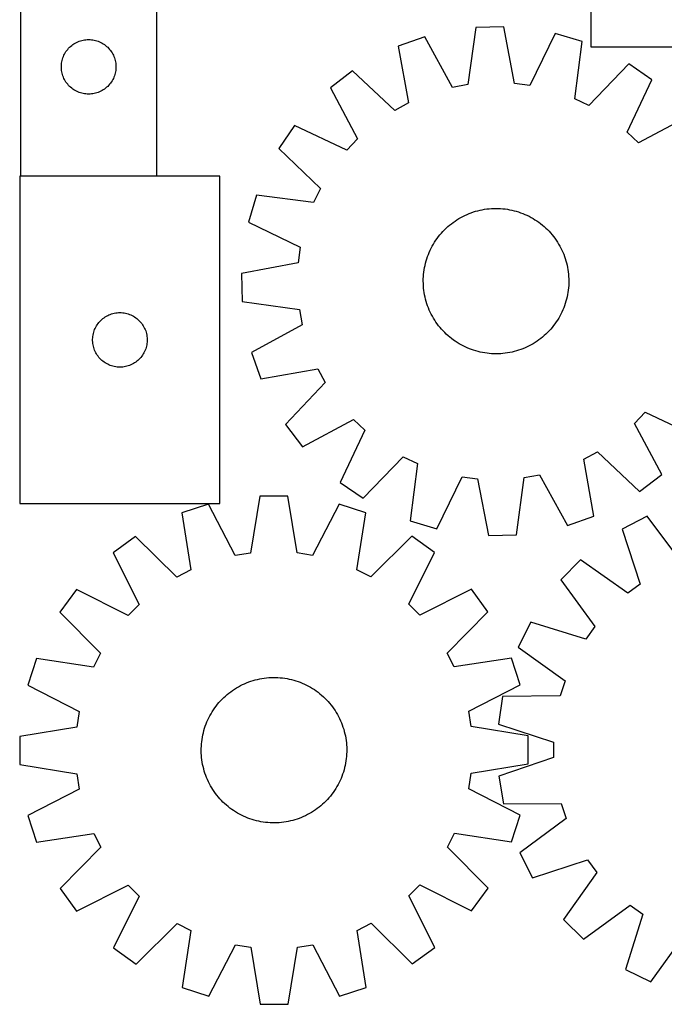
# Model space of a CAD drawing. Header units: millimetres. Extents: x 7 to 1493, y 7 to 2993.
# Tile 5 of 12: x 7 to 361, y 2116 to 2658. Entities that reach past the tile are written whole.
import ezdxf

# ---------------------------------------------------------------- set-up
doc = ezdxf.new("R2010")
doc.units = ezdxf.units.MM
doc.layers.add('COMMON', color=5, linetype='CONTINUOUS', true_color=0x0000ff)
doc.layers.add('CUT', color=7, linetype='CONTINUOUS', true_color=0x000000)

msp = doc.modelspace()

# ---------------------------------------------------------------- linework, layer by layer
at = {"layer": 'COMMON'}
msp.add_line((81.917612, 2571.706207), (6.917612, 2571.706207), dxfattribs=at)
at = {"layer": 'CUT'}
for p, q in [((320.436284, 2892.866761), (320.436284, 2642.866761)), ((6.917612, 2871.806207), (6.917612, 2571.806207)), ((81.917612, 2571.806207), (81.917612, 2771.806207)), ((272.615037, 2653.867498), (257.233735, 2653.485273)), ((278.534201, 2622.659514), (272.615037, 2653.867498)), ((257.233735, 2653.485273), (252.871956, 2622.021807)), ((300.904732, 2650.104659), (287.033689, 2621.52899)), ((315.651334, 2645.715094), (300.904732, 2650.104659)), ((33.94845, 2642.54849), (34.515331, 2643.073186)), ((34.515331, 2643.073186), (35.10847, 2643.568004)), ((35.10847, 2643.568004), (35.726296, 2644.031632)), ((35.726296, 2644.031632), (36.36717, 2644.462841)), ((36.36717, 2644.462841), (37.029391, 2644.860486)), ((37.029391, 2644.860486), (37.711206, 2645.223514)), ((37.711206, 2645.223514), (38.410804, 2645.550961)), ((38.410804, 2645.550961), (39.126331, 2645.84196)), ((39.126331, 2645.84196), (39.85589, 2646.095738)), ((39.85589, 2646.095738), (40.597546, 2646.311623)), ((40.597546, 2646.311623), (41.349331, 2646.489043)), ((41.349331, 2646.489043), (42.109254, 2646.627526)), ((42.109254, 2646.627526), (42.875297, 2646.726705)), ((42.875297, 2646.726705), (43.645431, 2646.786319)), ((43.645431, 2646.786319), (44.417612, 2646.806207)), ((44.417612, 2646.806207), (45.189794, 2646.786319)), ((45.189794, 2646.786319), (45.959927, 2646.726705)), ((45.959927, 2646.726705), (46.725971, 2646.627526)), ((46.725971, 2646.627526), (47.485893, 2646.489043)), ((47.485893, 2646.489043), (48.237679, 2646.311623)), ((48.237679, 2646.311623), (48.979335, 2646.095738)), ((48.979335, 2646.095738), (49.708894, 2645.84196)), ((49.708894, 2645.84196), (50.424421, 2645.550961)), ((50.424421, 2645.550961), (51.124019, 2645.223514)), ((51.124019, 2645.223514), (51.805833, 2644.860486)), ((51.805833, 2644.860486), (52.468055, 2644.462841)), ((52.468055, 2644.462841), (53.108929, 2644.031632)), ((53.108929, 2644.031632), (53.726755, 2643.568004)), ((53.726755, 2643.568004), (54.319894, 2643.073186)), ((54.319894, 2643.073186), (54.886775, 2642.54849)), ((229.165855, 2648.321948), (214.655481, 2643.205346)), ((214.655481, 2643.205346), (220.229929, 2611.933949)), ((244.439112, 2620.470514), (229.165855, 2648.321948)), ((311.636997, 2614.205415), (315.651334, 2645.715094)), ((30.522753, 2637.457126), (30.832078, 2638.164923)), ((30.832078, 2638.164923), (31.17743, 2638.855858)), ((31.17743, 2638.855858), (31.557893, 2639.528099)), ((31.557893, 2639.528099), (31.972457, 2640.179863)), ((31.972457, 2640.179863), (32.420024, 2640.809422)), ((32.420024, 2640.809422), (32.899406, 2641.415105)), ((32.899406, 2641.415105), (33.409332, 2641.995307)), ((33.409332, 2641.995307), (33.94845, 2642.54849)), ((54.886775, 2642.54849), (55.425893, 2641.995307)), ((55.425893, 2641.995307), (55.935819, 2641.415105)), ((55.935819, 2641.415105), (56.415201, 2640.809422)), ((56.415201, 2640.809422), (56.862768, 2640.179863)), ((56.862768, 2640.179863), (57.277332, 2639.528099)), ((57.277332, 2639.528099), (57.657794, 2638.855858)), ((57.657794, 2638.855858), (58.003146, 2638.164923)), ((58.003146, 2638.164923), (58.312472, 2637.457126)), ((320.436284, 2642.866761), (620.436284, 2642.866761)), ((29.422585, 2632.192426), (29.46235, 2632.963839)), ((29.422585, 2631.419989), (29.422585, 2632.192426)), ((29.46235, 2632.963839), (29.541772, 2633.732183)), ((29.541772, 2633.732183), (29.660643, 2634.495419)), ((29.660643, 2634.495419), (29.818647, 2635.251523)), ((29.818647, 2635.251523), (30.015364, 2635.998492)), ((30.015364, 2635.998492), (30.250274, 2636.734343)), ((30.250274, 2636.734343), (30.522753, 2637.457126)), ((58.312472, 2637.457126), (58.584951, 2636.734343)), ((58.584951, 2636.734343), (58.819861, 2635.998492)), ((58.819861, 2635.998492), (59.016578, 2635.251523)), ((59.016578, 2635.251523), (59.174582, 2634.495419)), ((59.174582, 2634.495419), (59.293453, 2633.732183)), ((59.293453, 2633.732183), (59.372875, 2632.963839)), ((59.372875, 2632.963839), (59.412639, 2632.192426)), ((59.412639, 2632.192426), (59.412639, 2631.419989)), ((341.393652, 2633.394425), (319.371138, 2610.503736)), ((354.062053, 2624.662749), (341.393652, 2633.394425)), ((29.46235, 2630.648575), (29.422585, 2631.419989)), ((29.541772, 2629.880232), (29.46235, 2630.648575)), ((29.660643, 2629.116996), (29.541772, 2629.880232)), ((29.818647, 2628.360891), (29.660643, 2629.116996)), ((30.015364, 2627.613923), (29.818647, 2628.360891)), ((30.250274, 2626.878072), (30.015364, 2627.613923)), ((30.522753, 2626.155289), (30.250274, 2626.878072)), ((58.584951, 2626.878072), (58.312472, 2626.155289)), ((58.819861, 2627.613923), (58.584951, 2626.878072)), ((59.016578, 2628.360891), (58.819861, 2627.613923)), ((59.174582, 2629.116996), (59.016578, 2628.360891)), ((59.293453, 2629.880232), (59.174582, 2629.116996)), ((59.372875, 2630.648575), (59.293453, 2629.880232)), ((59.412639, 2631.419989), (59.372875, 2630.648575)), ((189.556896, 2629.621281), (177.337828, 2620.271152)), ((212.689193, 2607.852689), (189.556896, 2629.621281)), ((30.832078, 2625.447491), (30.522753, 2626.155289)), ((31.17743, 2624.756556), (30.832078, 2625.447491)), ((31.557893, 2624.084315), (31.17743, 2624.756556)), ((31.972457, 2623.432551), (31.557893, 2624.084315)), ((32.420024, 2622.802993), (31.972457, 2623.432551)), ((32.899406, 2622.19731), (32.420024, 2622.802993)), ((33.409332, 2621.617107), (32.899406, 2622.19731)), ((33.94845, 2621.063924), (33.409332, 2621.617107)), ((55.425893, 2621.617107), (54.886775, 2621.063924)), ((55.935819, 2622.19731), (55.425893, 2621.617107)), ((56.415201, 2622.802993), (55.935819, 2622.19731)), ((56.862768, 2623.432551), (56.415201, 2622.802993)), ((57.277332, 2624.084315), (56.862768, 2623.432551)), ((57.657794, 2624.756556), (57.277332, 2624.084315)), ((58.003146, 2625.447491), (57.657794, 2624.756556)), ((58.312472, 2626.155289), (58.003146, 2625.447491)), ((252.871956, 2622.021807), (244.439112, 2620.470514)), ((287.033689, 2621.52899), (278.534201, 2622.659514)), ((340.507165, 2595.935762), (354.062053, 2624.662749)), ((34.515331, 2620.539228), (33.94845, 2621.063924)), ((35.10847, 2620.04441), (34.515331, 2620.539228)), ((35.726296, 2619.580782), (35.10847, 2620.04441)), ((36.36717, 2619.149574), (35.726296, 2619.580782)), ((37.029391, 2618.751929), (36.36717, 2619.149574)), ((37.711206, 2618.388901), (37.029391, 2618.751929)), ((38.410804, 2618.061454), (37.711206, 2618.388901)), ((39.126331, 2617.770455), (38.410804, 2618.061454)), ((39.85589, 2617.516677), (39.126331, 2617.770455)), ((40.597546, 2617.300791), (39.85589, 2617.516677)), ((41.349331, 2617.123372), (40.597546, 2617.300791)), ((42.109254, 2616.984889), (41.349331, 2617.123372)), ((42.875297, 2616.885709), (42.109254, 2616.984889)), ((43.645431, 2616.826096), (42.875297, 2616.885709)), ((44.417612, 2616.806207), (43.645431, 2616.826096)), ((45.189794, 2616.826096), (44.417612, 2616.806207)), ((45.959927, 2616.885709), (45.189794, 2616.826096)), ((46.725971, 2616.984889), (45.959927, 2616.885709)), ((47.485893, 2617.123372), (46.725971, 2616.984889)), ((48.237679, 2617.300791), (47.485893, 2617.123372)), ((48.979335, 2617.516677), (48.237679, 2617.300791)), ((49.708894, 2617.770455), (48.979335, 2617.516677)), ((50.424421, 2618.061454), (49.708894, 2617.770455)), ((51.124019, 2618.388901), (50.424421, 2618.061454)), ((51.805833, 2618.751929), (51.124019, 2618.388901)), ((52.468055, 2619.149574), (51.805833, 2618.751929)), ((53.108929, 2619.580782), (52.468055, 2619.149574)), ((53.726755, 2620.04441), (53.108929, 2619.580782)), ((54.319894, 2620.539228), (53.726755, 2620.04441)), ((54.886775, 2621.063924), (54.319894, 2620.539228)), ((177.337828, 2620.271152), (192.302835, 2592.252884)), ((220.229929, 2611.933949), (212.689193, 2607.852689)), ((319.371138, 2610.503736), (311.636997, 2614.205415)), ((374.737157, 2604.990283), (346.718889, 2590.025275)), ((157.665362, 2599.596048), (148.933686, 2586.927647)), ((186.392348, 2586.04116), (157.665362, 2599.596048)), ((346.718889, 2590.025275), (340.507165, 2595.935762)), ((192.302835, 2592.252884), (186.392348, 2586.04116)), ((148.933686, 2586.927647), (171.824375, 2564.905133)), ((6.605519, 2571.606206), (6.605519, 2391.606206)), ((116.605519, 2571.606206), (6.605519, 2571.606206)), ((6.917612, 2571.806207), (81.917612, 2571.806207)), ((116.605519, 2391.606206), (116.605519, 2571.606206)), ((171.824375, 2564.905133), (168.122696, 2557.170992)), ((136.613017, 2561.185329), (132.223451, 2546.438727)), ((168.122696, 2557.170992), (136.613017, 2561.185329)), ((252.464058, 2550.620827), (253.624374, 2551.10319)), ((253.624374, 2551.10319), (254.799268, 2551.548869)), ((254.799268, 2551.548869), (255.987582, 2551.957424)), ((255.987582, 2551.957424), (257.188143, 2552.328452)), ((257.188143, 2552.328452), (258.399765, 2552.661585)), ((258.399765, 2552.661585), (259.621254, 2552.956497)), ((259.621254, 2552.956497), (260.851403, 2553.212895)), ((260.851403, 2553.212895), (262.088998, 2553.430526)), ((262.088998, 2553.430526), (263.33282, 2553.609176)), ((263.33282, 2553.609176), (264.581638, 2553.748669)), ((264.581638, 2553.748669), (265.834223, 2553.848867)), ((265.834223, 2553.848867), (267.089336, 2553.90967)), ((267.089336, 2553.90967), (268.34574, 2553.93102)), ((268.34574, 2553.93102), (269.602195, 2553.912894)), ((269.602195, 2553.912894), (270.85746, 2553.855311)), ((270.85746, 2553.855311), (272.110297, 2553.758328)), ((272.110297, 2553.758328), (273.35947, 2553.62204)), ((273.35947, 2553.62204), (274.603745, 2553.446582)), ((274.603745, 2553.446582), (275.841895, 2553.232127)), ((275.841895, 2553.232127), (277.072698, 2552.978886)), ((277.072698, 2552.978886), (278.29494, 2552.68711)), ((278.29494, 2552.68711), (279.507413, 2552.357086)), ((279.507413, 2552.357086), (280.708921, 2551.98914)), ((280.708921, 2551.98914), (281.89828, 2551.583636)), ((281.89828, 2551.583636), (283.074314, 2551.140973)), ((283.074314, 2551.140973), (284.235863, 2550.661588)), ((132.223451, 2546.438727), (160.799121, 2532.567684)), ((242.860578, 2544.718846), (243.840247, 2545.505774)), ((243.840247, 2545.505774), (244.84415, 2546.261542)), ((244.84415, 2546.261542), (245.871297, 2546.985404)), ((245.871297, 2546.985404), (246.920675, 2547.676645)), ((246.920675, 2547.676645), (247.991247, 2548.334583)), ((247.991247, 2548.334583), (249.081957, 2548.958569)), ((249.081957, 2548.958569), (250.191728, 2549.547987)), ((250.191728, 2549.547987), (251.319466, 2550.102255)), ((251.319466, 2550.102255), (252.464058, 2550.620827)), ((284.235863, 2550.661588), (285.381782, 2550.145955)), ((285.381782, 2550.145955), (286.510938, 2549.594582)), ((286.510938, 2549.594582), (287.622219, 2549.008014)), ((287.622219, 2549.008014), (288.714526, 2548.386829)), ((288.714526, 2548.386829), (289.786783, 2547.73164)), ((289.786783, 2547.73164), (290.837931, 2547.043093)), ((290.837931, 2547.043093), (291.866932, 2546.32187)), ((291.866932, 2546.32187), (292.872771, 2545.56868)), ((292.872771, 2545.56868), (293.854455, 2544.784268)), ((237.543842, 2539.38845), (238.358703, 2540.345012)), ((238.358703, 2540.345012), (239.203207, 2541.275506)), ((239.203207, 2541.275506), (240.076523, 2542.179014)), ((240.076523, 2542.179014), (240.977787, 2543.054645)), ((240.977787, 2543.054645), (241.906111, 2543.901534)), ((241.906111, 2543.901534), (242.860578, 2544.718846)), ((293.854455, 2544.784268), (294.811017, 2543.969408)), ((294.811017, 2543.969408), (295.741511, 2543.124903)), ((295.741511, 2543.124903), (296.645019, 2542.251588)), ((296.645019, 2542.251588), (297.52065, 2541.350324)), ((297.52065, 2541.350324), (298.367539, 2540.422)), ((298.367539, 2540.422), (299.184851, 2539.467533)), ((233.941282, 2534.248521), (234.596471, 2535.320778)), ((234.596471, 2535.320778), (235.285017, 2536.371926)), ((235.285017, 2536.371926), (236.006241, 2537.400927)), ((236.006241, 2537.400927), (236.75943, 2538.406766)), ((236.75943, 2538.406766), (237.543842, 2539.38845)), ((299.184851, 2539.467533), (299.971779, 2538.487864)), ((299.971779, 2538.487864), (300.727547, 2537.483961)), ((300.727547, 2537.483961), (301.451409, 2536.456813)), ((301.451409, 2536.456813), (302.14265, 2535.407436)), ((302.14265, 2535.407436), (302.800588, 2534.336864)), ((160.799121, 2532.567684), (159.668596, 2524.068197)), ((231.187138, 2528.608309), (231.666522, 2529.769858)), ((231.666522, 2529.769858), (232.182155, 2530.915777)), ((232.182155, 2530.915777), (232.733528, 2532.044933)), ((232.733528, 2532.044933), (233.320097, 2533.156214)), ((233.320097, 2533.156214), (233.941282, 2534.248521)), ((302.800588, 2534.336864), (303.424574, 2533.246154)), ((303.424574, 2533.246154), (304.013992, 2532.136382)), ((304.013992, 2532.136382), (304.56826, 2531.008644)), ((304.56826, 2531.008644), (305.086832, 2529.864053)), ((305.086832, 2529.864053), (305.569195, 2528.703737)), ((159.668596, 2524.068197), (128.460613, 2518.149032)), ((229.641001, 2523.828935), (229.971025, 2525.041408)), ((229.971025, 2525.041408), (230.33897, 2526.242916)), ((230.33897, 2526.242916), (230.744475, 2527.432275)), ((230.744475, 2527.432275), (231.187138, 2528.608309)), ((305.569195, 2528.703737), (306.014874, 2527.528842)), ((306.014874, 2527.528842), (306.423429, 2526.340529)), ((306.423429, 2526.340529), (306.794456, 2525.139968)), ((306.794456, 2525.139968), (307.12759, 2523.928346)), ((307.12759, 2523.928346), (307.422502, 2522.706857)), ((228.569783, 2517.644292), (228.706071, 2518.893465)), ((228.706071, 2518.893465), (228.881529, 2520.13774)), ((228.881529, 2520.13774), (229.095984, 2521.375891)), ((229.095984, 2521.375891), (229.349225, 2522.606693)), ((229.349225, 2522.606693), (229.641001, 2523.828935)), ((307.422502, 2522.706857), (307.6789, 2521.476708)), ((307.6789, 2521.476708), (307.896531, 2520.239112)), ((307.896531, 2520.239112), (308.075181, 2518.995291)), ((308.075181, 2518.995291), (308.214674, 2517.746472)), ((128.460613, 2518.149032), (128.842838, 2502.76773)), ((228.397091, 2513.879735), (228.415216, 2515.13619)), ((228.41844, 2512.623331), (228.397091, 2513.879735)), ((228.415216, 2515.13619), (228.472799, 2516.391455)), ((228.472799, 2516.391455), (228.569783, 2517.644292)), ((308.214674, 2517.746472), (308.314872, 2516.493888)), ((308.314872, 2516.493888), (308.375675, 2515.238775)), ((308.375675, 2515.238775), (308.397025, 2513.982371)), ((308.397025, 2513.982371), (308.378899, 2512.725916)), ((228.479244, 2511.368218), (228.41844, 2512.623331)), ((228.579441, 2510.115633), (228.479244, 2511.368218)), ((228.718934, 2508.866815), (228.579441, 2510.115633)), ((228.897585, 2507.622993), (228.718934, 2508.866815)), ((229.115216, 2506.385398), (228.897585, 2507.622993)), ((307.912587, 2507.724365), (307.698132, 2506.486215)), ((308.088045, 2508.968641), (307.912587, 2507.724365)), ((308.224333, 2510.217813), (308.088045, 2508.968641)), ((308.321316, 2511.470651), (308.224333, 2510.217813)), ((308.378899, 2512.725916), (308.321316, 2511.470651)), ((128.842838, 2502.76773), (160.306303, 2498.405951)), ((229.371614, 2505.155249), (229.115216, 2506.385398)), ((229.666525, 2503.93376), (229.371614, 2505.155249)), ((229.999659, 2502.722138), (229.666525, 2503.93376)), ((230.370687, 2501.521577), (229.999659, 2502.722138)), ((306.823091, 2502.820698), (306.455145, 2501.619189)), ((307.153115, 2504.033171), (306.823091, 2502.820698)), ((307.444891, 2505.255412), (307.153115, 2504.033171)), ((307.698132, 2506.486215), (307.444891, 2505.255412)), ((160.306303, 2498.405951), (161.857596, 2489.973107)), ((230.779241, 2500.333263), (230.370687, 2501.521577)), ((231.22492, 2499.158369), (230.779241, 2500.333263)), ((231.707284, 2497.998053), (231.22492, 2499.158369)), ((232.225856, 2496.853462), (231.707284, 2497.998053)), ((232.780124, 2495.725723), (232.225856, 2496.853462)), ((304.61196, 2496.946329), (304.060587, 2495.817172)), ((305.127593, 2498.092247), (304.61196, 2496.946329)), ((305.606978, 2499.253797), (305.127593, 2498.092247)), ((306.049641, 2500.429831), (305.606978, 2499.253797)), ((306.455145, 2501.619189), (306.049641, 2500.429831)), ((50.087312, 2491.215104), (50.597238, 2491.795306)), ((50.597238, 2491.795306), (51.136356, 2492.348489)), ((51.136356, 2492.348489), (51.703237, 2492.873185)), ((51.703237, 2492.873185), (52.296376, 2493.368003)), ((52.296376, 2493.368003), (52.914202, 2493.831631)), ((52.914202, 2493.831631), (53.555076, 2494.26284)), ((53.555076, 2494.26284), (54.217297, 2494.660485)), ((54.217297, 2494.660485), (54.899112, 2495.023513)), ((54.899112, 2495.023513), (55.59871, 2495.35096)), ((55.59871, 2495.35096), (56.314237, 2495.641959)), ((56.314237, 2495.641959), (57.043796, 2495.895737)), ((57.043796, 2495.895737), (57.785452, 2496.111622)), ((57.785452, 2496.111622), (58.537238, 2496.289042)), ((58.537238, 2496.289042), (59.29716, 2496.427525)), ((59.29716, 2496.427525), (60.063204, 2496.526704)), ((60.063204, 2496.526704), (60.833337, 2496.586318)), ((60.833337, 2496.586318), (61.605519, 2496.606206)), ((61.605519, 2496.606206), (62.3777, 2496.586318)), ((62.3777, 2496.586318), (63.147833, 2496.526704)), ((63.147833, 2496.526704), (63.913877, 2496.427525)), ((63.913877, 2496.427525), (64.6738, 2496.289042)), ((64.6738, 2496.289042), (65.425585, 2496.111622)), ((65.425585, 2496.111622), (66.167241, 2495.895737)), ((66.167241, 2495.895737), (66.8968, 2495.641959)), ((66.8968, 2495.641959), (67.612327, 2495.35096)), ((67.612327, 2495.35096), (68.311925, 2495.023513)), ((68.311925, 2495.023513), (68.99374, 2494.660485)), ((68.99374, 2494.660485), (69.655961, 2494.26284)), ((69.655961, 2494.26284), (70.296835, 2493.831631)), ((70.296835, 2493.831631), (70.914661, 2493.368003)), ((70.914661, 2493.368003), (71.5078, 2492.873185)), ((71.5078, 2492.873185), (72.074681, 2492.348489)), ((72.074681, 2492.348489), (72.613799, 2491.795306)), ((72.613799, 2491.795306), (73.123725, 2491.215104)), ((233.369542, 2494.615952), (232.780124, 2495.725723)), ((233.993528, 2493.525242), (233.369542, 2494.615952)), ((234.651466, 2492.45467), (233.993528, 2493.525242)), ((235.342707, 2491.405292), (234.651466, 2492.45467)), ((236.066569, 2490.378145), (235.342707, 2491.405292)), ((301.509098, 2491.49018), (300.787875, 2490.461179)), ((302.197645, 2492.541328), (301.509098, 2491.49018)), ((302.852833, 2493.613584), (302.197645, 2492.541328)), ((303.474019, 2494.705892), (302.852833, 2493.613584)), ((304.060587, 2495.817172), (303.474019, 2494.705892)), ((47.20327, 2485.798491), (47.43818, 2486.534342)), ((47.43818, 2486.534342), (47.710659, 2487.257125)), ((47.710659, 2487.257125), (48.019985, 2487.964922)), ((48.019985, 2487.964922), (48.365337, 2488.655857)), ((48.365337, 2488.655857), (48.745799, 2489.328098)), ((48.745799, 2489.328098), (49.160363, 2489.979862)), ((49.160363, 2489.979862), (49.60793, 2490.609421)), ((49.60793, 2490.609421), (50.087312, 2491.215104)), ((73.123725, 2491.215104), (73.603107, 2490.609421)), ((73.603107, 2490.609421), (74.050674, 2489.979862)), ((74.050674, 2489.979862), (74.465238, 2489.328098)), ((74.465238, 2489.328098), (74.8457, 2488.655857)), ((74.8457, 2488.655857), (75.191052, 2487.964922)), ((75.191052, 2487.964922), (75.500378, 2487.257125)), ((75.500378, 2487.257125), (75.772857, 2486.534342)), ((75.772857, 2486.534342), (76.007767, 2485.798491)), ((161.857596, 2489.973107), (134.006163, 2474.69985)), ((236.822336, 2489.374242), (236.066569, 2490.378145)), ((237.609265, 2488.394573), (236.822336, 2489.374242)), ((238.426577, 2487.440106), (237.609265, 2488.394573)), ((239.273466, 2486.511782), (238.426577, 2487.440106)), ((240.149097, 2485.610518), (239.273466, 2486.511782)), ((297.590908, 2486.5866), (296.717593, 2485.683092)), ((298.435413, 2487.517094), (297.590908, 2486.5866)), ((299.250273, 2488.473655), (298.435413, 2487.517094)), ((300.034685, 2489.45534), (299.250273, 2488.473655)), ((300.787875, 2490.461179), (300.034685, 2489.45534)), ((46.610491, 2481.992425), (46.650256, 2482.763838)), ((46.610491, 2481.219988), (46.610491, 2481.992425)), ((46.650256, 2480.448574), (46.610491, 2481.219988)), ((46.650256, 2482.763838), (46.729678, 2483.532182)), ((46.729678, 2483.532182), (46.848549, 2484.295418)), ((46.848549, 2484.295418), (47.006553, 2485.051522)), ((47.006553, 2485.051522), (47.20327, 2485.798491)), ((76.007767, 2485.798491), (76.204484, 2485.051522)), ((76.204484, 2485.051522), (76.362488, 2484.295418)), ((76.362488, 2484.295418), (76.481359, 2483.532182)), ((76.481359, 2483.532182), (76.560781, 2482.763838)), ((76.560781, 2482.763838), (76.600546, 2481.992425)), ((76.600546, 2481.219988), (76.560781, 2480.448574)), ((76.600546, 2481.992425), (76.600546, 2481.219988)), ((241.052605, 2484.737202), (240.149097, 2485.610518)), ((241.983099, 2483.892698), (241.052605, 2484.737202)), ((242.93966, 2483.077837), (241.983099, 2483.892698)), ((243.921345, 2482.293425), (242.93966, 2483.077837)), ((244.927184, 2481.540236), (243.921345, 2482.293425)), ((245.956185, 2480.819012), (244.927184, 2481.540236)), ((247.007333, 2480.130466), (245.956185, 2480.819012)), ((290.922818, 2480.876702), (289.873441, 2480.185461)), ((291.949966, 2481.600564), (290.922818, 2480.876702)), ((292.953869, 2482.356331), (291.949966, 2481.600564)), ((293.933537, 2483.14326), (292.953869, 2482.356331)), ((294.888005, 2483.960572), (293.933537, 2483.14326)), ((295.816329, 2484.807461), (294.888005, 2483.960572)), ((296.717593, 2485.683092), (295.816329, 2484.807461)), ((46.729678, 2479.680231), (46.650256, 2480.448574)), ((46.848549, 2478.916995), (46.729678, 2479.680231)), ((47.006553, 2478.16089), (46.848549, 2478.916995)), ((47.20327, 2477.413922), (47.006553, 2478.16089)), ((47.43818, 2476.678071), (47.20327, 2477.413922)), ((47.710659, 2475.955288), (47.43818, 2476.678071)), ((48.019985, 2475.24749), (47.710659, 2475.955288)), ((48.365337, 2474.556555), (48.019985, 2475.24749)), ((75.191052, 2475.24749), (74.8457, 2474.556555)), ((75.500378, 2475.955288), (75.191052, 2475.24749)), ((75.772857, 2476.678071), (75.500378, 2475.955288)), ((76.007767, 2477.413922), (75.772857, 2476.678071)), ((76.204484, 2478.16089), (76.007767, 2477.413922)), ((76.362488, 2478.916995), (76.204484, 2478.16089)), ((76.481359, 2479.680231), (76.362488, 2478.916995)), ((76.560781, 2480.448574), (76.481359, 2479.680231)), ((248.079589, 2479.475277), (247.007333, 2480.130466)), ((249.171897, 2478.854092), (248.079589, 2479.475277)), ((250.283177, 2478.267523), (249.171897, 2478.854092)), ((251.412334, 2477.716151), (250.283177, 2478.267523)), ((252.558252, 2477.200517), (251.412334, 2477.716151)), ((253.719802, 2476.721133), (252.558252, 2477.200517)), ((254.895836, 2476.27847), (253.719802, 2476.721133)), ((256.085194, 2475.872965), (254.895836, 2476.27847)), ((257.286703, 2475.50502), (256.085194, 2475.872965)), ((258.499176, 2475.174996), (257.286703, 2475.50502)), ((259.721417, 2474.88322), (258.499176, 2475.174996)), ((278.394351, 2475.200521), (277.172862, 2474.905609)), ((279.605973, 2475.533654), (278.394351, 2475.200521)), ((280.806534, 2475.904682), (279.605973, 2475.533654)), ((281.994847, 2476.313236), (280.806534, 2475.904682)), ((283.169742, 2476.758915), (281.994847, 2476.313236)), ((284.330058, 2477.241279), (283.169742, 2476.758915)), ((285.474649, 2477.759851), (284.330058, 2477.241279)), ((286.602387, 2478.314119), (285.474649, 2477.759851)), ((287.712159, 2478.903537), (286.602387, 2478.314119)), ((288.802869, 2479.527523), (287.712159, 2478.903537)), ((289.873441, 2480.185461), (288.802869, 2479.527523)), ((48.745799, 2473.884314), (48.365337, 2474.556555)), ((49.160363, 2473.23255), (48.745799, 2473.884314)), ((49.60793, 2472.602992), (49.160363, 2473.23255)), ((50.087312, 2471.997309), (49.60793, 2472.602992)), ((50.597238, 2471.417106), (50.087312, 2471.997309)), ((51.136356, 2470.863923), (50.597238, 2471.417106)), ((51.703237, 2470.339227), (51.136356, 2470.863923)), ((52.296376, 2469.844409), (51.703237, 2470.339227)), ((52.914202, 2469.380781), (52.296376, 2469.844409)), ((70.914661, 2469.844409), (70.296835, 2469.380781)), ((71.5078, 2470.339227), (70.914661, 2469.844409)), ((72.074681, 2470.863923), (71.5078, 2470.339227)), ((72.613799, 2471.417106), (72.074681, 2470.863923)), ((73.123725, 2471.997309), (72.613799, 2471.417106)), ((73.603107, 2472.602992), (73.123725, 2471.997309)), ((74.050674, 2473.23255), (73.603107, 2472.602992)), ((74.465238, 2473.884314), (74.050674, 2473.23255)), ((74.8457, 2474.556555), (74.465238, 2473.884314)), ((134.006163, 2474.69985), (139.122764, 2460.189476)), ((260.95222, 2474.629979), (259.721417, 2474.88322)), ((262.19037, 2474.415524), (260.95222, 2474.629979)), ((263.434646, 2474.240066), (262.19037, 2474.415524)), ((264.683818, 2474.103778), (263.434646, 2474.240066)), ((265.936656, 2474.006794), (264.683818, 2474.103778)), ((267.191921, 2473.949211), (265.936656, 2474.006794)), ((268.448376, 2473.931086), (267.191921, 2473.949211)), ((269.70478, 2473.952435), (268.448376, 2473.931086)), ((270.959893, 2474.013239), (269.70478, 2473.952435)), ((272.212477, 2474.113437), (270.959893, 2474.013239)), ((273.461296, 2474.252929), (272.212477, 2474.113437)), ((274.705117, 2474.43158), (273.461296, 2474.252929)), ((275.942713, 2474.649211), (274.705117, 2474.43158)), ((277.172862, 2474.905609), (275.942713, 2474.649211)), ((53.555076, 2468.949573), (52.914202, 2469.380781)), ((54.217297, 2468.551928), (53.555076, 2468.949573)), ((54.899112, 2468.1889), (54.217297, 2468.551928)), ((55.59871, 2467.861453), (54.899112, 2468.1889)), ((56.314237, 2467.570454), (55.59871, 2467.861453)), ((57.043796, 2467.316676), (56.314237, 2467.570454)), ((57.785452, 2467.10079), (57.043796, 2467.316676)), ((58.537238, 2466.923371), (57.785452, 2467.10079)), ((59.29716, 2466.784888), (58.537238, 2466.923371)), ((60.063204, 2466.685708), (59.29716, 2466.784888)), ((60.833337, 2466.626095), (60.063204, 2466.685708)), ((61.605519, 2466.606206), (60.833337, 2466.626095)), ((62.3777, 2466.626095), (61.605519, 2466.606206)), ((63.147833, 2466.685708), (62.3777, 2466.626095)), ((63.913877, 2466.784888), (63.147833, 2466.685708)), ((64.6738, 2466.923371), (63.913877, 2466.784888)), ((65.425585, 2467.10079), (64.6738, 2466.923371)), ((66.167241, 2467.316676), (65.425585, 2467.10079)), ((66.8968, 2467.570454), (66.167241, 2467.316676)), ((67.612327, 2467.861453), (66.8968, 2467.570454)), ((68.311925, 2468.1889), (67.612327, 2467.861453)), ((68.99374, 2468.551928), (68.311925, 2468.1889)), ((69.655961, 2468.949573), (68.99374, 2468.551928)), ((70.296835, 2469.380781), (69.655961, 2468.949573)), ((139.122764, 2460.189476), (170.394162, 2465.763924)), ((170.394162, 2465.763924), (174.475421, 2458.223188)), ((174.475421, 2458.223188), (152.70683, 2435.090891)), ((162.056959, 2422.871823), (190.075226, 2437.83683)), ((190.075226, 2437.83683), (196.28695, 2431.926343)), ((344.49128, 2435.609221), (350.401767, 2441.820945)), ((350.401767, 2441.820945), (379.128754, 2428.266057)), ((152.70683, 2435.090891), (162.056959, 2422.871823)), ((196.28695, 2431.926343), (182.732062, 2403.199357)), ((359.456288, 2407.590954), (344.49128, 2435.609221)), ((195.400464, 2394.467681), (217.422978, 2417.35837)), ((217.422978, 2417.35837), (225.157119, 2413.656691)), ((316.564187, 2415.928157), (324.104923, 2420.009416)), ((322.138634, 2384.656759), (316.564187, 2415.928157)), ((324.104923, 2420.009416), (347.23722, 2398.240825)), ((225.157119, 2413.656691), (221.142782, 2382.147012)), ((235.889383, 2377.757446), (249.760427, 2406.333116)), ((249.760427, 2406.333116), (258.259914, 2405.202591)), ((258.259914, 2405.202591), (264.179079, 2373.994608)), ((279.560381, 2374.376833), (283.92216, 2405.840298)), ((283.92216, 2405.840298), (292.355004, 2407.391592)), ((292.355004, 2407.391592), (307.628261, 2379.540158)), ((347.23722, 2398.240825), (359.456288, 2407.590954)), ((182.732062, 2403.199357), (195.400464, 2394.467681)), ((138.502631, 2395.719377), (133.388195, 2364.36946)), ((153.888675, 2395.732935), (138.502631, 2395.719377)), ((159.058353, 2364.39208), (153.888675, 2395.732935)), ((6.605519, 2391.606206), (116.605519, 2391.606206)), ((110.319089, 2391.230081), (95.690281, 2386.462637)), ((124.920601, 2363.020675), (110.319089, 2391.230081)), ((182.080085, 2391.293316), (167.528311, 2363.058221)), ((196.717273, 2386.551662), (182.080085, 2391.293316)), ((95.690281, 2386.462637), (100.513821, 2355.066647)), ((191.949072, 2355.147219), (196.717273, 2386.551662)), ((307.628261, 2379.540158), (322.138634, 2384.656759)), ((351.455664, 2384.578837), (337.800105, 2377.489671)), ((370.461867, 2359.128119), (351.455664, 2384.578837)), ((221.142782, 2382.147012), (235.889383, 2377.757446)), ((70.273408, 2373.483869), (57.833806, 2364.429211)), ((92.877458, 2351.167246), (70.273408, 2373.483869)), ((222.156979, 2373.617708), (199.592295, 2351.261282)), ((234.61252, 2364.584987), (222.156979, 2373.617708)), ((264.179079, 2373.994608), (279.560381, 2374.376833)), ((337.800105, 2377.489671), (347.678861, 2347.300519)), ((57.833806, 2364.429211), (72.12316, 2336.060405)), ((133.388195, 2364.36946), (124.920601, 2363.020675)), ((167.528311, 2363.058221), (159.058353, 2364.39208)), ((220.373185, 2336.191042), (234.61252, 2364.584987)), ((314.839919, 2360.539874), (304.043383, 2349.577877)), ((340.780596, 2342.208043), (314.839919, 2360.539874)), ((100.513821, 2355.066647), (92.877458, 2351.167246)), ((199.592295, 2351.261282), (191.949072, 2355.147219)), ((304.043383, 2349.577877), (322.767599, 2323.91899)), ((347.678861, 2347.300519), (340.780596, 2342.208043)), ((37.671584, 2344.231423), (28.638862, 2331.775883)), ((66.065528, 2329.992088), (37.671584, 2344.231423)), ((254.810307, 2344.422765), (226.441502, 2330.133411)), ((263.864966, 2331.983162), (254.810307, 2344.422765)), ((72.12316, 2336.060405), (66.065528, 2329.992088)), ((226.441502, 2330.133411), (220.373185, 2336.191042)), ((28.638862, 2331.775883), (50.995288, 2309.211199)), ((241.548342, 2309.379113), (263.864966, 2331.983162)), ((287.444723, 2326.362574), (280.564051, 2312.600782)), ((317.780621, 2316.944076), (287.444723, 2326.362574)), ((322.767599, 2323.91899), (317.780621, 2316.944076)), ((50.995288, 2309.211199), (47.109351, 2301.567975)), ((245.447744, 2301.74275), (241.548342, 2309.379113)), ((280.564051, 2312.600782), (306.300871, 2293.983831)), ((15.704909, 2306.336176), (10.963254, 2291.698988)), ((47.109351, 2301.567975), (15.704909, 2306.336176)), ((276.843734, 2306.56629), (245.447744, 2301.74275)), ((281.611178, 2291.937482), (276.843734, 2306.56629)), ((10.963254, 2291.698988), (39.19835, 2277.147214)), ((126.743238, 2290.820341), (127.848587, 2291.418013)), ((127.848587, 2291.418013), (128.972163, 2291.98067)), ((128.972163, 2291.98067), (130.112858, 2292.507757)), ((130.112858, 2292.507757), (131.269547, 2292.998754)), ((131.269547, 2292.998754), (132.441088, 2293.453176)), ((132.441088, 2293.453176), (133.626324, 2293.870575)), ((133.626324, 2293.870575), (134.824086, 2294.250539)), ((134.824086, 2294.250539), (136.033192, 2294.592692)), ((136.033192, 2294.592692), (137.252449, 2294.896698)), ((137.252449, 2294.896698), (138.480653, 2295.162256)), ((138.480653, 2295.162256), (139.716593, 2295.389105)), ((139.716593, 2295.389105), (140.959048, 2295.577019)), ((140.959048, 2295.577019), (142.206793, 2295.725814)), ((142.206793, 2295.725814), (143.458596, 2295.835344)), ((143.458596, 2295.835344), (144.713221, 2295.905499)), ((144.713221, 2295.905499), (145.969431, 2295.936211)), ((145.969431, 2295.936211), (147.225986, 2295.927449)), ((147.225986, 2295.927449), (148.481646, 2295.879222)), ((148.481646, 2295.879222), (149.735171, 2295.791578)), ((149.735171, 2295.791578), (150.985324, 2295.664603)), ((150.985324, 2295.664603), (152.230873, 2295.498422)), ((152.230873, 2295.498422), (153.470587, 2295.293199)), ((153.470587, 2295.293199), (154.703243, 2295.049138)), ((154.703243, 2295.049138), (155.927624, 2294.766478)), ((155.927624, 2294.766478), (157.142523, 2294.445499)), ((157.142523, 2294.445499), (158.34674, 2294.086517)), ((158.34674, 2294.086517), (159.539087, 2293.689888)), ((159.539087, 2293.689888), (160.718388, 2293.256001)), ((160.718388, 2293.256001), (161.883477, 2292.785286)), ((161.883477, 2292.785286), (163.033207, 2292.278206)), ((163.033207, 2292.278206), (164.166441, 2291.735264)), ((164.166441, 2291.735264), (165.282062, 2291.156993)), ((165.282062, 2291.156993), (166.378968, 2290.543965)), ((253.401772, 2277.335969), (281.611178, 2291.937482)), ((306.300871, 2293.983831), (303.71334, 2285.809233)), ((118.683291, 2284.856187), (119.605278, 2285.709971)), ((119.605278, 2285.709971), (120.553628, 2286.534373)), ((120.553628, 2286.534373), (121.527405, 2287.32858)), ((121.527405, 2287.32858), (122.525648, 2288.091808)), ((122.525648, 2288.091808), (123.547372, 2288.823304)), ((123.547372, 2288.823304), (124.591569, 2289.522346)), ((124.591569, 2289.522346), (125.657208, 2290.188244)), ((125.657208, 2290.188244), (126.743238, 2290.820341)), ((166.378968, 2290.543965), (167.456077, 2289.896785)), ((167.456077, 2289.896785), (168.512327, 2289.216091)), ((168.512327, 2289.216091), (169.546674, 2288.502556)), ((169.546674, 2288.502556), (170.558098, 2287.756883)), ((170.558098, 2287.756883), (171.545601, 2286.979808)), ((171.545601, 2286.979808), (172.508208, 2286.172099)), ((172.508208, 2286.172099), (173.44497, 2285.334552)), ((303.71334, 2285.809233), (271.951711, 2285.392449)), ((113.754015, 2279.165577), (114.499688, 2280.177001)), ((114.499688, 2280.177001), (115.276762, 2281.164504)), ((115.276762, 2281.164504), (116.084472, 2282.127111)), ((116.084472, 2282.127111), (116.922018, 2283.063873)), ((116.922018, 2283.063873), (117.788577, 2283.973864)), ((117.788577, 2283.973864), (118.683291, 2284.856187)), ((173.44497, 2285.334552), (174.354961, 2284.467994)), ((174.354961, 2284.467994), (175.237284, 2283.57328)), ((175.237284, 2283.57328), (176.091068, 2282.651293)), ((176.091068, 2282.651293), (176.91547, 2281.702943)), ((176.91547, 2281.702943), (177.709677, 2280.729166)), ((177.709677, 2280.729166), (178.472905, 2279.730923)), ((271.951711, 2285.392449), (269.66043, 2270.177963)), ((39.19835, 2277.147214), (37.86449, 2268.677256)), ((110.521307, 2273.785344), (111.099578, 2274.900965)), ((111.099578, 2274.900965), (111.712606, 2275.997871)), ((111.712606, 2275.997871), (112.359786, 2277.074981)), ((112.359786, 2277.074981), (113.040479, 2278.13123)), ((113.040479, 2278.13123), (113.754015, 2279.165577)), ((178.472905, 2279.730923), (179.204401, 2278.709198)), ((179.204401, 2278.709198), (179.903443, 2277.665001)), ((179.903443, 2277.665001), (180.569341, 2276.599362)), ((180.569341, 2276.599362), (181.201438, 2275.513332)), ((181.201438, 2275.513332), (181.799109, 2274.407984)), ((254.750557, 2268.868375), (253.401772, 2277.335969)), ((108.566683, 2269.157991), (109.000569, 2270.337291)), ((109.000569, 2270.337291), (109.471285, 2271.502381)), ((109.471285, 2271.502381), (109.978364, 2272.65211)), ((109.978364, 2272.65211), (110.521307, 2273.785344)), ((181.799109, 2274.407984), (182.361767, 2273.284408)), ((182.361767, 2273.284408), (182.888854, 2272.143712)), ((182.888854, 2272.143712), (183.379851, 2270.987023)), ((183.379851, 2270.987023), (183.834273, 2269.815483)), ((183.834273, 2269.815483), (184.251672, 2268.630247)), ((269.66043, 2270.177963), (299.890555, 2260.425305)), ((37.86449, 2268.677256), (6.523635, 2263.507578)), ((106.963371, 2263.08949), (107.207433, 2264.322146)), ((107.207433, 2264.322146), (107.490092, 2265.546527)), ((107.490092, 2265.546527), (107.811071, 2266.761426)), ((107.811071, 2266.761426), (108.170053, 2267.965643)), ((108.170053, 2267.965643), (108.566683, 2269.157991)), ((184.251672, 2268.630247), (184.631635, 2267.432484)), ((184.631635, 2267.432484), (184.973789, 2266.223378)), ((184.973789, 2266.223378), (185.277795, 2265.004121)), ((185.277795, 2265.004121), (185.543353, 2263.775917)), ((286.100474, 2263.75394), (254.750557, 2268.868375)), ((6.523635, 2263.507578), (6.537193, 2248.121534)), ((106.377348, 2258.100549), (106.464993, 2259.354074)), ((106.464993, 2259.354074), (106.591968, 2260.604227)), ((106.591968, 2260.604227), (106.758149, 2261.849776)), ((106.758149, 2261.849776), (106.963371, 2263.08949)), ((185.543353, 2263.775917), (185.770201, 2262.539978)), ((185.770201, 2262.539978), (185.958116, 2261.297522)), ((185.958116, 2261.297522), (186.106911, 2260.049778)), ((186.106911, 2260.049778), (186.216441, 2258.797975)), ((186.216441, 2258.797975), (186.286596, 2257.543349)), ((286.114032, 2248.367895), (286.100474, 2263.75394)), ((299.890555, 2260.425305), (299.955756, 2251.851209)), ((106.32036, 2255.588334), (106.329122, 2256.844889)), ((106.351072, 2254.332124), (106.32036, 2255.588334)), ((106.329122, 2256.844889), (106.377348, 2258.100549)), ((106.421227, 2253.077499), (106.351072, 2254.332124)), ((106.530756, 2251.825696), (106.421227, 2253.077499)), ((186.260319, 2253.774925), (186.172675, 2252.5214)), ((186.308546, 2255.030585), (186.260319, 2253.774925)), ((186.286596, 2257.543349), (186.317308, 2256.287139)), ((186.317308, 2256.287139), (186.308546, 2255.030585)), ((6.537193, 2248.121534), (37.88711, 2243.007099)), ((106.679551, 2250.577951), (106.530756, 2251.825696)), ((106.867466, 2249.335496), (106.679551, 2250.577951)), ((107.094314, 2248.099556), (106.867466, 2249.335496)), ((107.359872, 2246.871352), (107.094314, 2248.099556)), ((185.674296, 2248.785984), (185.430235, 2247.553328)), ((185.879519, 2250.025698), (185.674296, 2248.785984)), ((186.045699, 2251.271246), (185.879519, 2250.025698)), ((186.172675, 2252.5214), (186.045699, 2251.271246)), ((254.773177, 2243.198217), (286.114032, 2248.367895)), ((299.955756, 2251.851209), (269.877446, 2241.63994)), ((37.88711, 2243.007099), (39.235895, 2234.539505)), ((107.663878, 2245.652095), (107.359872, 2246.871352)), ((108.006032, 2244.442989), (107.663878, 2245.652095)), ((108.385996, 2243.245227), (108.006032, 2244.442989)), ((108.803395, 2242.059991), (108.385996, 2243.245227)), ((184.070984, 2242.717483), (183.637098, 2241.538183)), ((184.467614, 2243.90983), (184.070984, 2242.717483)), ((184.826596, 2245.114047), (184.467614, 2243.90983)), ((185.147575, 2246.328946), (184.826596, 2245.114047)), ((185.430235, 2247.553328), (185.147575, 2246.328946)), ((253.439318, 2234.728259), (254.773177, 2243.198217)), ((109.257817, 2240.88845), (108.803395, 2242.059991)), ((109.748814, 2239.731761), (109.257817, 2240.88845)), ((110.275901, 2238.591066), (109.748814, 2239.731761)), ((110.838558, 2237.46749), (110.275901, 2238.591066)), ((111.43623, 2236.362141), (110.838558, 2237.46749)), ((181.53809, 2236.974509), (180.925062, 2235.877603)), ((182.11636, 2238.09013), (181.53809, 2236.974509)), ((182.659303, 2239.223364), (182.11636, 2238.09013)), ((183.166383, 2240.373093), (182.659303, 2239.223364)), ((183.637098, 2241.538183), (183.166383, 2240.373093)), ((269.877446, 2241.63994), (272.399843, 2226.46206)), ((39.235895, 2234.539505), (11.02649, 2219.937992)), ((112.068327, 2235.276112), (111.43623, 2236.362141)), ((112.734224, 2234.210472), (112.068327, 2235.276112)), ((113.433266, 2233.166275), (112.734224, 2234.210472)), ((114.164762, 2232.144551), (113.433266, 2233.166275)), ((114.92799, 2231.146308), (114.164762, 2232.144551)), ((178.13798, 2231.698472), (177.360905, 2230.710969)), ((178.883653, 2232.709896), (178.13798, 2231.698472)), ((179.597188, 2233.744244), (178.883653, 2232.709896)), ((180.277881, 2234.800493), (179.597188, 2233.744244)), ((180.925062, 2235.877603), (180.277881, 2234.800493)), ((281.674413, 2220.176485), (253.439318, 2234.728259)), ((115.722197, 2230.172531), (114.92799, 2231.146308)), ((116.5466, 2229.224181), (115.722197, 2230.172531)), ((117.400384, 2228.302194), (116.5466, 2229.224181)), ((118.282706, 2227.40748), (117.400384, 2228.302194)), ((119.192698, 2226.540922), (118.282706, 2227.40748)), ((120.129459, 2225.703375), (119.192698, 2226.540922)), ((173.03239, 2226.165503), (172.08404, 2225.341101)), ((173.954377, 2227.019287), (173.03239, 2226.165503)), ((174.849091, 2227.90161), (173.954377, 2227.019287)), ((175.715649, 2228.811601), (174.849091, 2227.90161)), ((176.553196, 2229.748362), (175.715649, 2228.811601)), ((177.360905, 2230.710969), (176.553196, 2229.748362)), ((272.399843, 2226.46206), (304.164137, 2226.528353)), ((304.164137, 2226.528353), (306.875688, 2218.394052)), ((121.092066, 2224.895665), (120.129459, 2225.703375)), ((122.079569, 2224.118591), (121.092066, 2224.895665)), ((123.090993, 2223.372918), (122.079569, 2224.118591)), ((124.12534, 2222.659383), (123.090993, 2223.372918)), ((125.18159, 2221.978689), (124.12534, 2222.659383)), ((126.258699, 2221.331509), (125.18159, 2221.978689)), ((127.355606, 2220.718481), (126.258699, 2221.331509)), ((128.471226, 2220.14021), (127.355606, 2220.718481)), ((165.894429, 2221.055133), (164.789081, 2220.457461)), ((166.980459, 2221.68723), (165.894429, 2221.055133)), ((168.046098, 2222.353128), (166.980459, 2221.68723)), ((169.090295, 2223.052169), (168.046098, 2222.353128)), ((170.112019, 2223.783665), (169.090295, 2223.052169)), ((171.110263, 2224.546893), (170.112019, 2223.783665)), ((172.08404, 2225.341101), (171.110263, 2224.546893)), ((11.02649, 2219.937992), (15.793933, 2205.309184)), ((129.604461, 2219.597267), (128.471226, 2220.14021)), ((130.75419, 2219.090188), (129.604461, 2219.597267)), ((131.91928, 2218.619473), (130.75419, 2219.090188)), ((133.09858, 2218.185586), (131.91928, 2218.619473)), ((134.290927, 2217.788956), (133.09858, 2218.185586)), ((135.495144, 2217.429975), (134.290927, 2217.788956)), ((136.710043, 2217.108996), (135.495144, 2217.429975)), ((137.934425, 2216.826336), (136.710043, 2217.108996)), ((139.167081, 2216.582274), (137.934425, 2216.826336)), ((140.406795, 2216.377052), (139.167081, 2216.582274)), ((141.652343, 2216.210871), (140.406795, 2216.377052)), ((142.902497, 2216.083896), (141.652343, 2216.210871)), ((144.156022, 2215.996252), (142.902497, 2216.083896)), ((145.411681, 2215.948025), (144.156022, 2215.996252)), ((146.668236, 2215.939263), (145.411681, 2215.948025)), ((147.924446, 2215.969975), (146.668236, 2215.939263)), ((149.179072, 2216.04013), (147.924446, 2215.969975)), ((150.430875, 2216.149659), (149.179072, 2216.04013)), ((151.678619, 2216.298455), (150.430875, 2216.149659)), ((152.921074, 2216.486369), (151.678619, 2216.298455)), ((154.157014, 2216.713217), (152.921074, 2216.486369)), ((155.385218, 2216.978775), (154.157014, 2216.713217)), ((156.604475, 2217.282781), (155.385218, 2216.978775)), ((157.813581, 2217.624935), (156.604475, 2217.282781)), ((159.011343, 2218.004899), (157.813581, 2217.624935)), ((160.19658, 2218.422298), (159.011343, 2218.004899)), ((161.36812, 2218.87672), (160.19658, 2218.422298)), ((162.524809, 2219.367717), (161.36812, 2218.87672)), ((163.665504, 2219.894804), (162.524809, 2219.367717)), ((164.789081, 2220.457461), (163.665504, 2219.894804)), ((276.932758, 2205.539298), (281.674413, 2220.176485)), ((306.875688, 2218.394052), (281.42497, 2199.387849)), ((15.793933, 2205.309184), (47.189924, 2210.132724)), ((47.189924, 2210.132724), (51.089325, 2202.496361)), ((241.642379, 2202.664275), (245.528316, 2210.307499)), ((245.528316, 2210.307499), (276.932758, 2205.539298)), ((51.089325, 2202.496361), (28.772701, 2179.892311)), ((263.998805, 2180.099591), (241.642379, 2202.664275)), ((281.42497, 2199.387849), (288.514136, 2185.73229)), ((288.514136, 2185.73229), (318.703289, 2195.611046)), ((318.703289, 2195.611046), (323.795764, 2188.712781)), ((323.795764, 2188.712781), (305.463934, 2162.772104)), ((28.772701, 2179.892311), (37.82736, 2167.452709)), ((37.82736, 2167.452709), (66.196165, 2181.742063)), ((66.196165, 2181.742063), (72.264482, 2175.684431)), ((220.514507, 2175.815068), (226.572139, 2181.883385)), ((226.572139, 2181.883385), (254.966084, 2167.64405)), ((254.966084, 2167.64405), (263.998805, 2180.099591)), ((72.264482, 2175.684431), (58.025147, 2147.290487)), ((234.803861, 2147.446263), (220.514507, 2175.815068)), ((316.42593, 2151.975568), (342.084817, 2170.699784)), ((342.084817, 2170.699784), (349.059731, 2165.712806)), ((305.463934, 2162.772104), (316.42593, 2151.975568)), ((349.059731, 2165.712806), (339.641234, 2135.376908)), ((70.480688, 2138.257765), (93.045372, 2160.614192)), ((93.045372, 2160.614192), (100.688595, 2156.728255)), ((100.688595, 2156.728255), (95.920395, 2125.323812)), ((192.123847, 2156.808827), (199.76021, 2160.708228)), ((196.947387, 2125.412836), (192.123847, 2156.808827)), ((199.76021, 2160.708228), (222.364259, 2138.391604)), ((353.403025, 2128.496236), (372.019976, 2154.233056)), ((58.025147, 2147.290487), (70.480688, 2138.257765)), ((110.557582, 2120.582157), (125.109356, 2148.817253)), ((125.109356, 2148.817253), (133.579314, 2147.483393)), ((133.579314, 2147.483393), (138.748992, 2116.142538)), ((154.135037, 2116.156096), (159.249472, 2147.506014)), ((159.249472, 2147.506014), (167.717066, 2148.854799)), ((167.717066, 2148.854799), (182.318579, 2120.645393)), ((222.364259, 2138.391604), (234.803861, 2147.446263)), ((339.641234, 2135.376908), (353.403025, 2128.496236)), ((95.920395, 2125.323812), (110.557582, 2120.582157)), ((182.318579, 2120.645393), (196.947387, 2125.412836)), ((138.748992, 2116.142538), (154.135037, 2116.156096))]:
    msp.add_line(p, q, dxfattribs=at)

doc.saveas('drawing.dxf')
